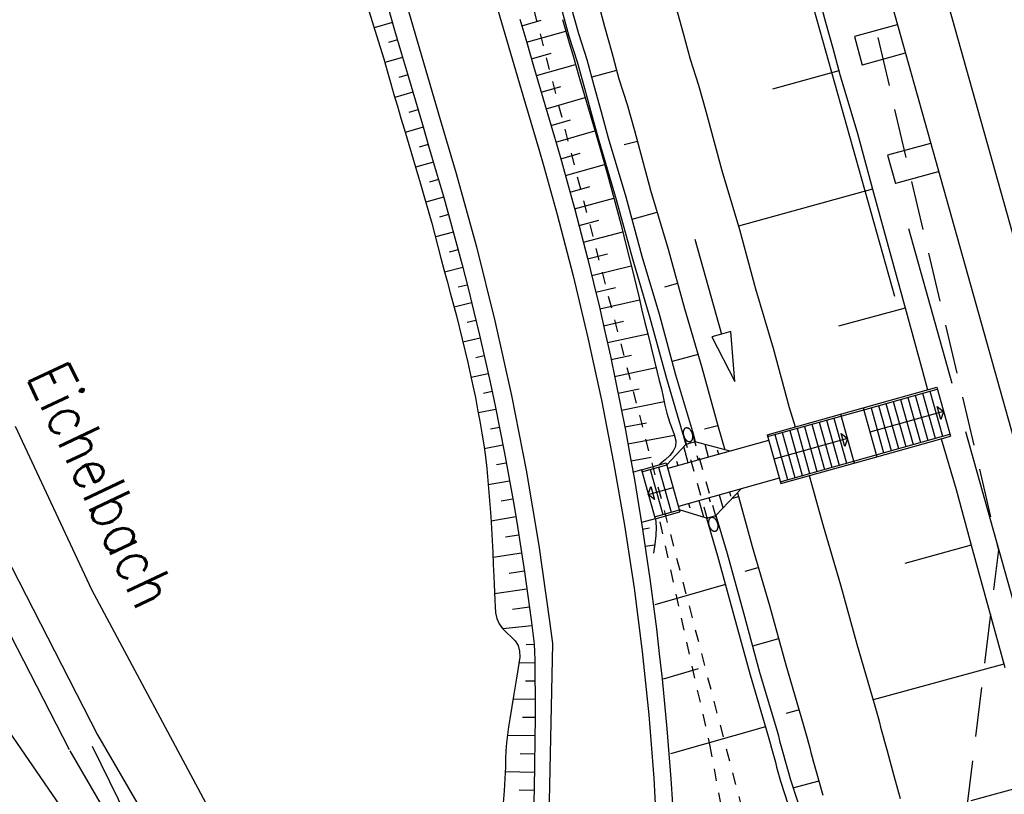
# Model space of a CAD drawing. Extents: x 447258 to 447844, y 441190 to 442763.
# Tile 25 of 123: x 447506 to 447546, y 441477 to 441509. Entities that reach past the tile are written whole.
import ezdxf

# ---------------------------------------------------------------- set-up
doc = ezdxf.new("R2010")
doc.units = 0
doc.header["$LTSCALE"] = 2
doc.header["$MEASUREMENT"] = 0
for name, pattern in [('ACAD_ISO03W100', [0.5, 0.25, -0.25]), ('ACAD_ISO10W100W', [0.5, 0.25, -0.25]), ('AUSGEZOGEN', [0]), ('GESTRICH-X2', [1.5, 1, -0.5]), ('PUNKTX2', [0.5, 0.25, -0.25])]:
    doc.linetypes.add(name, pattern=pattern)
for name, color, linetype in [('DB-Bestand', 8, 'CONTINUOUS'), ('DB-Boeschungen', 15, 'CONTINUOUS'), ('DB-Gleisachsen', 7, 'CONTINUOUS'), ('DB-GRABEN', 15, 'AUSGEZOGEN'), ('DB-Ingenieurbauwerke', 15, 'CONTINUOUS'), ('DB-LS-Wände', 15, 'CONTINUOUS'), ('DB-Planung_SSF_Zugänglichkeit', 15, 'CONTINUOUS'), ('DB-Wegboeschungen', 15, 'CONTINUOUS'), ('DB-Wege', 15, 'CONTINUOUS'), ('FBRTOP', 250, 'AUSGEZOGEN'), ('STROMLTG', 4, 'AUSGEZOGEN')]:
    doc.layers.add(name, color=color, linetype=linetype)
doc.styles.add('ROMANS', font='romans.shx', dxfattribs={"width": 0.8})

msp = doc.modelspace()

# ---------------------------------------------------------------- linework, layer by layer
at = {"layer": 'DB-Bestand', "linetype": 'Continuous'}
for p, q in [((447505.718, 441492.371), (447508.82, 441485.739)), ((447504.949, 441487.848), (447509.063, 441479.83)), ((447503.792, 441487.255), (447507.906, 441479.237)), ((447508.82, 441485.739), (447517.017, 441470.398)), ((447502.01, 441484.978), (447508.14, 441476.077)), ((447509.063, 441479.83), (447512.446, 441474)), ((447507.939, 441479.178), (447514.349, 441468.131)), ((447508.84, 441479.369), (447510.613, 441475.783))]:
    msp.add_line(p, q, dxfattribs=at)
at = {"layer": 'DB-Boeschungen', "linetype": 'Continuous'}
for p, q in [((447538.33, 441509.83), (447538.621, 441508.769)), ((447532.542, 441509.387), (447532.833, 441508.326)), ((447538.621, 441508.769), (447538.911, 441507.708)), ((447532.833, 441508.326), (447533.123, 441507.265)), ((447538.911, 441507.708), (447539.201, 441506.647)), ((447533.123, 441507.265), (447533.461, 441506.217)), ((447539.162, 441506.792), (447536.461, 441506.053)), ((447539.201, 441506.647), (447539.909, 441504.249)), ((447533.461, 441506.217), (447533.752, 441505.156)), ((447533.752, 441505.156), (447534.411, 441502.745)), ((447539.909, 441504.249), (447540.569, 441501.838)), ((447534.411, 441502.745), (447535.119, 441500.347)), ((447540.53, 441501.982), (447535.08, 441500.491)), ((447540.569, 441501.838), (447541.229, 441499.426)), ((447535.119, 441500.347), (447535.779, 441497.935)), ((447541.229, 441499.426), (447541.889, 441497.015)), ((447535.779, 441497.935), (447536.487, 441495.537)), ((447541.849, 441497.16), (447539.148, 441496.421)), ((447541.889, 441497.015), (447542.548, 441494.604)), ((447536.487, 441495.537), (447537.147, 441493.126)), ((447542.548, 441494.604), (447542.757, 441493.841)), ((447537.147, 441493.126), (447537.38, 441492.335)), ((447543.307, 441491.856), (447543.916, 441489.794)), ((447537.956, 441490.357), (447538.515, 441488.316)), ((447543.916, 441489.794), (447544.576, 441487.383)), ((447538.515, 441488.316), (447539.223, 441485.918)), ((447544.536, 441487.527), (447541.836, 441486.788)), ((447544.576, 441487.383), (447545.236, 441484.971)), ((447539.223, 441485.918), (447539.882, 441483.507)), ((447545.236, 441484.971), (447545.895, 441482.56)), ((447539.882, 441483.507), (447540.59, 441481.109)), ((447545.856, 441482.705), (447540.551, 441481.253)), ((447540.59, 441481.109), (447540.643, 441480.916)), ((447540.643, 441480.916), (447540.696, 441480.723)), ((447540.696, 441480.723), (447540.749, 441480.53)), ((447540.749, 441480.53), (447540.802, 441480.337)), ((447540.802, 441480.337), (447540.854, 441480.144)), ((447540.854, 441480.144), (447540.907, 441479.951)), ((447540.907, 441479.951), (447540.96, 441479.758)), ((447540.96, 441479.758), (447541.013, 441479.565)), ((447541.013, 441479.565), (447541.066, 441479.372)), ((447541.066, 441479.372), (447541.118, 441479.179)), ((447541.118, 441479.179), (447541.382, 441478.215)), ((447541.382, 441478.215), (447541.646, 441477.25)), ((447547.175, 441477.882), (447544.523, 441477.156))]:
    msp.add_line(p, q, dxfattribs=at)
at = {"layer": 'DB-Gleisachsen', "linetype": 'Continuous'}
msp.add_line((447543.134, 441511.14), (447558.824, 441455.137), dxfattribs=at)
at = {"layer": 'DB-GRABEN', "linetype": 'PUNKTX2'}
msp.add_line((447524.757, 441517.002), (447541.231, 441453.758), dxfattribs=at)
at = {"layer": 'DB-GRABEN', "linetype": 'Continuous'}
for p, q in [((447529.358, 441509.656), (447529.649, 441508.595)), ((447527.911, 441509.26), (447528.202, 441508.199)), ((447528.297, 441509.366), (447528.588, 441508.305)), ((447529.649, 441508.595), (447529.939, 441507.534)), ((447528.202, 441508.199), (447528.54, 441507.152)), ((447528.588, 441508.305), (447528.926, 441507.257)), ((447528.54, 441507.152), (447528.831, 441506.091)), ((447528.926, 441507.257), (447529.216, 441506.196)), ((447529.939, 441507.534), (447530.229, 441506.473)), ((447530.137, 441506.811), (447529.124, 441506.534)), ((447530.229, 441506.473), (447530.568, 441505.426)), ((447528.831, 441506.091), (447529.121, 441505.03)), ((447529.216, 441506.196), (447529.507, 441505.135)), ((447530.568, 441505.426), (447530.858, 441504.365)), ((447529.121, 441505.03), (447529.411, 441503.969)), ((447529.507, 441505.135), (447529.797, 441504.074)), ((447530.858, 441504.365), (447531.518, 441501.953)), ((447529.411, 441503.969), (447530.119, 441501.57)), ((447529.797, 441504.074), (447530.505, 441501.676)), ((447530.977, 441503.93), (447530.446, 441503.785)), ((447530.119, 441501.57), (447530.779, 441499.159)), ((447530.505, 441501.676), (447531.165, 441499.265)), ((447531.518, 441501.953), (447532.226, 441499.555)), ((447531.768, 441501.037), (447530.756, 441500.76)), ((447533.314, 441499.957), (447534.391, 441496.105)), ((447530.779, 441499.159), (447531.487, 441496.761)), ((447531.165, 441499.265), (447531.873, 441496.866)), ((447532.226, 441499.555), (447532.886, 441497.144)), ((447532.608, 441498.156), (447532.078, 441498.011)), ((447531.487, 441496.761), (447532.16, 441494.301)), ((447531.873, 441496.866), (447532.533, 441494.455)), ((447532.886, 441497.144), (447533.594, 441494.745)), ((447534.391, 441496.105), (447534.005, 441495.997)), ((447534.005, 441495.997), (447534.929, 441494.179)), ((447534.776, 441496.213), (447534.391, 441496.105)), ((447534.929, 441494.179), (447534.776, 441496.213)), ((447533.448, 441495.276), (447532.387, 441494.986)), ((447532.533, 441494.455), (447533.254, 441492.009)), ((447533.594, 441494.745), (447534.253, 441492.334)), ((447532.16, 441494.301), (447532.868, 441491.903)), ((447534.24, 441492.382), (447533.71, 441492.237)), ((447533.254, 441492.009), (447533.329, 441491.732)), ((447534.253, 441492.334), (447534.526, 441491.409)), ((447532.868, 441491.903), (447532.944, 441491.625)), ((447535.039, 441489.653), (447535.634, 441487.476)), ((447535.08, 441489.502), (447534.83, 441489.433)), ((447533.781, 441488.632), (447534.236, 441487.094)), ((447534.167, 441488.738), (447534.621, 441487.199)), ((447534.621, 441487.199), (447535.281, 441484.788)), ((447535.634, 441487.476), (447536.342, 441485.078)), ((447534.236, 441487.094), (447534.895, 441484.682)), ((447535.872, 441486.608), (447535.341, 441486.463)), ((447534.552, 441485.936), (447531.688, 441485.11)), ((447535.281, 441484.788), (447535.941, 441482.376)), ((447536.342, 441485.078), (447537.002, 441482.667)), ((447534.895, 441484.682), (447535.555, 441482.271)), ((447536.712, 441483.728), (447535.651, 441483.437)), ((447532.043, 441482.101), (447533.463, 441482.528)), ((447535.941, 441482.376), (447536.649, 441479.978)), ((447537.002, 441482.667), (447537.71, 441480.269)), ((447535.555, 441482.271), (447536.263, 441479.873)), ((447537.503, 441480.834), (447537.021, 441480.702)), ((447536.184, 441480.162), (447532.318, 441479.056)), ((447536.649, 441479.978), (447536.702, 441479.785)), ((447537.71, 441480.269), (447537.763, 441480.076)), ((447537.763, 441480.076), (447537.816, 441479.883)), ((447536.263, 441479.873), (447536.316, 441479.68)), ((447536.316, 441479.68), (447536.369, 441479.487)), ((447536.702, 441479.785), (447536.755, 441479.592)), ((447536.755, 441479.592), (447536.807, 441479.4)), ((447537.816, 441479.883), (447537.868, 441479.69)), ((447537.868, 441479.69), (447537.921, 441479.497)), ((447536.369, 441479.487), (447536.422, 441479.294)), ((447536.422, 441479.294), (447536.474, 441479.101)), ((447536.807, 441479.4), (447536.86, 441479.207)), ((447536.86, 441479.207), (447536.913, 441479.014)), ((447537.921, 441479.497), (447537.974, 441479.304)), ((447537.974, 441479.304), (447538.027, 441479.111)), ((447536.474, 441479.101), (447536.527, 441478.908)), ((447536.527, 441478.908), (447536.58, 441478.715)), ((447536.913, 441479.014), (447536.966, 441478.821)), ((447536.966, 441478.821), (447537.018, 441478.628)), ((447538.027, 441479.111), (447538.079, 441478.918)), ((447538.079, 441478.918), (447538.132, 441478.725)), ((447536.58, 441478.715), (447536.633, 441478.522)), ((447536.633, 441478.522), (447536.685, 441478.329)), ((447537.018, 441478.628), (447537.071, 441478.435)), ((447537.071, 441478.435), (447537.124, 441478.242)), ((447538.132, 441478.725), (447538.185, 441478.532)), ((447538.185, 441478.532), (447538.238, 441478.339)), ((447536.685, 441478.329), (447536.738, 441478.137)), ((447536.738, 441478.137), (447536.791, 441477.944)), ((447537.124, 441478.242), (447537.177, 441478.049)), ((447537.177, 441478.049), (447537.489, 441477.098)), ((447538.238, 441478.339), (447538.502, 441477.375)), ((447536.791, 441477.944), (447537.103, 441476.992)), ((447538.343, 441477.954), (447537.282, 441477.663))]:
    msp.add_line(p, q, dxfattribs=at)
at = {"layer": 'DB-Ingenieurbauwerke', "linetype": 'Continuous'}
for p, q in [((447541.016, 441510.547), (447561.592, 441437.101)), ((447541.527, 441508.662), (447539.791, 441508.187)), ((447539.791, 441508.187), (447540.108, 441507.029)), ((447541.844, 441507.504), (447540.108, 441507.029)), ((447542.876, 441503.847), (447541.14, 441503.372)), ((447541.14, 441503.372), (447541.457, 441502.214)), ((447543.193, 441502.69), (447541.457, 441502.214))]:
    msp.add_line(p, q, dxfattribs=at)
at = {"layer": 'DB-LS-Wände', "linetype": 'Continuous'}
for p, q in [((447537.366, 441512.085), (447541.412, 441497.64)), ((447541.992, 441500.391), (447543.751, 441494.112)), ((447544.302, 441492.143), (447554.942, 441454.163))]:
    msp.add_line(p, q, dxfattribs=at)
at = {"layer": 'DB-Planung_SSF_Zugänglichkeit', "linetype": 'Continuous'}
for p, q in [((447540.145, 441493.109), (447543.13, 441493.945)), ((447540.166, 441493.032), (447543.151, 441493.868)), ((447542.256, 441493.617), (447542.768, 441491.788)), ((447542.554, 441493.701), (447543.067, 441491.872)), ((447542.853, 441493.785), (447543.365, 441491.955)), ((447543.13, 441493.945), (447543.685, 441491.962)), ((447540.763, 441493.199), (447541.276, 441491.37)), ((447541.062, 441493.283), (447541.574, 441491.453)), ((447541.36, 441493.367), (447541.873, 441491.537)), ((447541.659, 441493.45), (447542.171, 441491.621)), ((447541.957, 441493.534), (447542.47, 441491.704)), ((447543.298, 441492.629), (447543.148, 441493.165)), ((447543.148, 441493.165), (447543.407, 441492.954)), ((447536.245, 441492.017), (447540.145, 441493.109)), ((447536.266, 441491.94), (447540.166, 441493.032)), ((447539.23, 441492.853), (447539.785, 441490.869)), ((447540.145, 441493.109), (447540.7, 441491.126)), ((447543.407, 441492.954), (447540.422, 441492.117)), ((447540.465, 441493.116), (447540.977, 441491.286)), ((447543.407, 441492.954), (447543.298, 441492.629)), ((447538.057, 441492.441), (447538.57, 441490.612)), ((447538.356, 441492.525), (447538.868, 441490.695)), ((447538.654, 441492.609), (447539.167, 441490.779)), ((447538.953, 441492.692), (447539.465, 441490.863)), ((447532.841, 441492.104), (447532.84, 441492.094)), ((447532.84, 441492.094), (447532.84, 441492.083)), ((447532.84, 441492.083), (447532.842, 441492.063)), ((447532.843, 441492.146), (447532.841, 441492.135)), ((447532.841, 441492.135), (447532.842, 441492.115)), ((447532.842, 441492.115), (447532.841, 441492.104)), ((447532.842, 441492.063), (447532.843, 441492.053)), ((447532.845, 441492.157), (447532.843, 441492.146)), ((447532.843, 441492.053), (447532.844, 441492.043)), ((447532.844, 441492.043), (447532.847, 441492.023)), ((447532.848, 441492.168), (447532.845, 441492.157)), ((447532.847, 441492.023), (447532.849, 441492.013)), ((447532.852, 441492.18), (447532.848, 441492.168)), ((447532.849, 441492.013), (447532.854, 441491.994)), ((447532.855, 441492.191), (447532.852, 441492.18)), ((447532.854, 441491.994), (447532.856, 441491.984)), ((447532.858, 441492.202), (447532.855, 441492.191)), ((447532.856, 441491.984), (447532.859, 441491.974)), ((447532.862, 441492.214), (447532.858, 441492.202)), ((447532.859, 441491.974), (447532.864, 441491.955)), ((447532.869, 441492.216), (447532.862, 441492.214)), ((447532.873, 441492.227), (447532.869, 441492.216)), ((447532.878, 441492.239), (447532.873, 441492.227)), ((447532.883, 441492.251), (447532.878, 441492.239)), ((447532.891, 441492.253), (447532.883, 441492.251)), ((447532.896, 441492.264), (447532.891, 441492.253)), ((447532.904, 441492.267), (447532.896, 441492.264)), ((447532.912, 441492.269), (447532.904, 441492.267)), ((447532.917, 441492.281), (447532.912, 441492.269)), ((447532.926, 441492.283), (447532.917, 441492.281)), ((447532.935, 441492.285), (447532.926, 441492.283)), ((447532.943, 441492.288), (447532.935, 441492.285)), ((447532.952, 441492.29), (447532.943, 441492.288)), ((447532.961, 441492.293), (447532.952, 441492.29)), ((447532.968, 441492.295), (447532.961, 441492.293)), ((447532.977, 441492.297), (447532.968, 441492.295)), ((447532.986, 441492.299), (447532.977, 441492.297)), ((447532.997, 441492.292), (447532.986, 441492.299)), ((447533.006, 441492.294), (447532.997, 441492.292)), ((447533.016, 441492.287), (447533.006, 441492.294)), ((447533.025, 441492.289), (447533.016, 441492.287)), ((447533.035, 441492.282), (447533.025, 441492.289)), ((447533.044, 441492.284), (447533.035, 441492.282)), ((447533.054, 441492.277), (447533.044, 441492.284)), ((447533.064, 441492.269), (447533.054, 441492.277)), ((447533.074, 441492.261), (447533.064, 441492.269)), ((447533.083, 441492.254), (447533.074, 441492.261)), ((447533.09, 441492.255), (447533.083, 441492.254)), ((447533.1, 441492.248), (447533.09, 441492.255)), ((447533.109, 441492.24), (447533.1, 441492.248)), ((447533.12, 441492.222), (447533.109, 441492.24)), ((447533.128, 441492.214), (447533.12, 441492.222)), ((447533.136, 441492.206), (447533.128, 441492.214)), ((447533.143, 441492.197), (447533.136, 441492.206)), ((447533.151, 441492.189), (447533.143, 441492.197)), ((447533.161, 441492.171), (447533.151, 441492.189)), ((447533.167, 441492.162), (447533.161, 441492.171)), ((447533.173, 441492.154), (447533.167, 441492.162)), ((447533.182, 441492.135), (447533.173, 441492.154)), ((447533.187, 441492.126), (447533.182, 441492.135)), ((447533.192, 441492.117), (447533.187, 441492.126)), ((447533.199, 441492.099), (447533.192, 441492.117)), ((447533.203, 441492.089), (447533.199, 441492.099)), ((447533.209, 441492.07), (447533.203, 441492.089)), ((447533.213, 441492.061), (447533.209, 441492.07)), ((447533.215, 441492.051), (447533.213, 441492.061)), ((447533.221, 441492.032), (447533.215, 441492.051)), ((447533.222, 441492.022), (447533.221, 441492.032)), ((447533.227, 441492.002), (447533.222, 441492.022)), ((447533.228, 441491.993), (447533.227, 441492.002)), ((447533.229, 441491.982), (447533.228, 441491.993)), ((447533.232, 441491.963), (447533.229, 441491.982)), ((447533.232, 441491.952), (447533.232, 441491.963)), ((447536.245, 441492.017), (447536.8, 441490.033)), ((447536.565, 441492.023), (447537.077, 441490.194)), ((447536.863, 441492.107), (447537.376, 441490.277)), ((447537.162, 441492.19), (447537.674, 441490.361)), ((447537.46, 441492.274), (447537.973, 441490.444)), ((447537.759, 441492.358), (447538.271, 441490.528)), ((447539.398, 441491.537), (447539.248, 441492.072)), ((447539.248, 441492.072), (447539.508, 441491.861)), ((447540.679, 441491.203), (447543.664, 441492.039)), ((447540.7, 441491.126), (447543.685, 441491.962)), ((447532.944, 441491.625), (447532.174, 441490.793)), ((447536.308, 441491.789), (447532.216, 441490.642)), ((447532.864, 441491.955), (447532.869, 441491.946)), ((447532.869, 441491.946), (447532.875, 441491.927)), ((447532.875, 441491.927), (447532.88, 441491.918)), ((447532.88, 441491.918), (447532.884, 441491.909)), ((447532.884, 441491.909), (447532.893, 441491.89)), ((447532.893, 441491.89), (447532.899, 441491.882)), ((447532.899, 441491.882), (447532.905, 441491.873)), ((447532.905, 441491.873), (447532.914, 441491.855)), ((447532.914, 441491.855), (447532.921, 441491.846)), ((447532.921, 441491.846), (447532.928, 441491.838)), ((447532.928, 441491.838), (447532.936, 441491.83)), ((447532.936, 441491.83), (447532.946, 441491.812)), ((447533.329, 441491.733), (447532.944, 441491.625)), ((447532.946, 441491.812), (447532.955, 441491.804)), ((447532.955, 441491.804), (447532.963, 441491.795)), ((447532.963, 441491.795), (447532.972, 441491.788)), ((447532.972, 441491.788), (447532.981, 441491.78)), ((447532.981, 441491.78), (447532.991, 441491.772)), ((447532.991, 441491.772), (447533.001, 441491.764)), ((447533.001, 441491.764), (447533.01, 441491.757)), ((447533.01, 441491.757), (447533.018, 441491.759)), ((447533.018, 441491.759), (447533.028, 441491.751)), ((447533.028, 441491.751), (447533.038, 441491.744)), ((447533.038, 441491.744), (447533.047, 441491.746)), ((447533.047, 441491.746), (447533.057, 441491.738)), ((447533.057, 441491.738), (447533.066, 441491.741)), ((447533.066, 441491.741), (447533.077, 441491.733)), ((447533.077, 441491.733), (447533.086, 441491.736)), ((447533.086, 441491.736), (447533.094, 441491.738)), ((447533.094, 441491.738), (447533.103, 441491.74)), ((447533.103, 441491.74), (447533.114, 441491.733)), ((447533.114, 441491.733), (447533.123, 441491.735)), ((447533.123, 441491.735), (447533.131, 441491.738)), ((447533.131, 441491.738), (447533.137, 441491.75)), ((447533.137, 441491.75), (447533.146, 441491.752)), ((447533.146, 441491.752), (447533.155, 441491.755)), ((447533.155, 441491.755), (447533.162, 441491.757)), ((447533.162, 441491.757), (447533.168, 441491.769)), ((447533.168, 441491.769), (447533.176, 441491.771)), ((447533.176, 441491.771), (447533.181, 441491.783)), ((447533.181, 441491.783), (447533.189, 441491.785)), ((447533.189, 441491.785), (447533.194, 441491.796)), ((447533.194, 441491.796), (447533.202, 441491.799)), ((447533.202, 441491.799), (447533.206, 441491.81)), ((447533.206, 441491.81), (447533.21, 441491.822)), ((447533.21, 441491.822), (447533.214, 441491.833)), ((447533.214, 441491.833), (447533.217, 441491.844)), ((447533.217, 441491.844), (447533.22, 441491.856)), ((447533.22, 441491.856), (447533.223, 441491.867)), ((447533.223, 441491.867), (447533.227, 441491.878)), ((447533.227, 441491.878), (447533.229, 441491.889)), ((447533.229, 441491.889), (447533.231, 441491.9)), ((447533.231, 441491.9), (447533.232, 441491.911)), ((447533.232, 441491.942), (447533.232, 441491.952)), ((447533.233, 441491.921), (447533.232, 441491.942)), ((447533.232, 441491.911), (447533.233, 441491.921)), ((447534.744, 441491.35), (447533.327, 441491.733)), ((447533.871, 441491.106), (447533.729, 441491.624)), ((447539.508, 441491.861), (447536.523, 441491.025)), ((447539.508, 441491.861), (447539.398, 441491.537)), ((447533.043, 441490.874), (447532.862, 441491.537)), ((447533.457, 441490.99), (447533.409, 441491.165)), ((447534.284, 441491.222), (447534.236, 441491.397)), ((447536.779, 441490.11), (447540.679, 441491.203)), ((447531.141, 441490.587), (447532.152, 441490.87)), ((447531.163, 441490.51), (447532.174, 441490.793)), ((447532.152, 441490.87), (447532.708, 441488.886)), ((447532.63, 441490.758), (447532.582, 441490.933)), ((447536.8, 441490.033), (447540.7, 441491.126)), ((447531.141, 441490.587), (447530.782, 441490.486)), ((447531.141, 441490.587), (447531.697, 441488.603)), ((447531.5, 441490.604), (447532.012, 441488.775)), ((447531.837, 441490.699), (447532.349, 441488.869)), ((447536.74, 441490.248), (447532.648, 441489.102)), ((447531.419, 441489.595), (447531.528, 441489.919)), ((447531.419, 441489.595), (447532.43, 441489.878)), ((447531.679, 441489.384), (447531.419, 441489.595)), ((447531.528, 441489.919), (447531.679, 441489.384)), ((447535.193, 441489.815), (447534.167, 441488.738)), ((447534.299, 441489.578), (447534.447, 441489.061)), ((447534.712, 441489.694), (447534.763, 441489.519)), ((447533.058, 441489.23), (447533.108, 441489.055)), ((447533.471, 441489.346), (447533.661, 441488.686)), ((447533.885, 441489.462), (447533.935, 441489.287)), ((447531.675, 441488.68), (447532.686, 441488.963)), ((447531.697, 441488.603), (447532.708, 441488.886)), ((447533.782, 441488.63), (447532.686, 441488.963)), ((447531.697, 441488.603), (447531.145, 441488.449)), ((447533.781, 441488.632), (447534.168, 441488.735)), ((447533.866, 441488.466), (447533.865, 441488.455)), ((447533.865, 441488.455), (447533.865, 441488.445)), ((447533.865, 441488.445), (447533.867, 441488.425)), ((447533.868, 441488.508), (447533.866, 441488.497)), ((447533.866, 441488.497), (447533.867, 441488.476)), ((447533.867, 441488.476), (447533.866, 441488.466)), ((447533.867, 441488.425), (447533.868, 441488.414)), ((447533.87, 441488.519), (447533.868, 441488.508)), ((447533.868, 441488.414), (447533.868, 441488.404)), ((447533.868, 441488.404), (447533.872, 441488.384)), ((447533.872, 441488.53), (447533.87, 441488.519)), ((447533.876, 441488.541), (447533.872, 441488.53)), ((447533.872, 441488.384), (447533.873, 441488.374)), ((447533.873, 441488.374), (447533.878, 441488.355)), ((447533.879, 441488.552), (447533.876, 441488.541)), ((447533.883, 441488.564), (447533.879, 441488.552)), ((447533.887, 441488.575), (447533.883, 441488.564)), ((447533.891, 441488.587), (447533.887, 441488.575)), ((447533.898, 441488.588), (447533.891, 441488.587)), ((447533.903, 441488.6), (447533.898, 441488.588)), ((447533.907, 441488.612), (447533.903, 441488.6)), ((447533.915, 441488.614), (447533.907, 441488.612)), ((447533.92, 441488.626), (447533.915, 441488.614)), ((447533.928, 441488.628), (447533.92, 441488.626)), ((447533.936, 441488.63), (447533.928, 441488.628)), ((447533.942, 441488.642), (447533.936, 441488.63)), ((447533.951, 441488.644), (447533.942, 441488.642)), ((447533.96, 441488.647), (447533.951, 441488.644)), ((447533.967, 441488.649), (447533.96, 441488.647)), ((447533.976, 441488.651), (447533.967, 441488.649)), ((447533.985, 441488.654), (447533.976, 441488.651)), ((447533.993, 441488.656), (447533.985, 441488.654)), ((447534.002, 441488.658), (447533.993, 441488.656)), ((447534.011, 441488.661), (447534.002, 441488.658)), ((447534.022, 441488.654), (447534.011, 441488.661)), ((447534.031, 441488.656), (447534.022, 441488.654)), ((447534.041, 441488.648), (447534.031, 441488.656)), ((447534.05, 441488.651), (447534.041, 441488.648)), ((447534.06, 441488.643), (447534.05, 441488.651)), ((447534.068, 441488.645), (447534.06, 441488.643)), ((447534.078, 441488.638), (447534.068, 441488.645)), ((447534.088, 441488.63), (447534.078, 441488.638)), ((447534.099, 441488.623), (447534.088, 441488.63)), ((447534.106, 441488.625), (447534.099, 441488.623)), ((447534.115, 441488.617), (447534.106, 441488.625)), ((447534.124, 441488.609), (447534.115, 441488.617)), ((447534.133, 441488.601), (447534.124, 441488.609)), ((447534.145, 441488.584), (447534.133, 441488.601)), ((447534.152, 441488.575), (447534.145, 441488.584)), ((447534.161, 441488.567), (447534.152, 441488.575)), ((447534.168, 441488.559), (447534.161, 441488.567)), ((447534.176, 441488.55), (447534.168, 441488.559)), ((447534.185, 441488.532), (447534.176, 441488.55)), ((447534.191, 441488.524), (447534.185, 441488.532)), ((447534.198, 441488.515), (447534.191, 441488.524)), ((447534.206, 441488.497), (447534.198, 441488.515)), ((447534.211, 441488.488), (447534.206, 441488.497)), ((447534.217, 441488.479), (447534.211, 441488.488)), ((447534.223, 441488.46), (447534.217, 441488.479)), ((447534.228, 441488.451), (447534.223, 441488.46)), ((447534.231, 441488.441), (447534.228, 441488.451)), ((447534.238, 441488.422), (447534.231, 441488.441)), ((447534.24, 441488.413), (447534.238, 441488.422)), ((447534.246, 441488.393), (447534.24, 441488.413)), ((447534.247, 441488.383), (447534.246, 441488.393)), ((447534.252, 441488.364), (447534.247, 441488.383)), ((447534.253, 441488.354), (447534.252, 441488.364)), ((447533.878, 441488.355), (447533.88, 441488.345)), ((447533.88, 441488.345), (447533.883, 441488.336)), ((447533.883, 441488.336), (447533.889, 441488.317)), ((447533.889, 441488.317), (447533.893, 441488.307)), ((447533.893, 441488.307), (447533.9, 441488.288)), ((447533.9, 441488.288), (447533.905, 441488.279)), ((447533.905, 441488.279), (447533.909, 441488.27)), ((447533.909, 441488.27), (447533.917, 441488.252)), ((447533.917, 441488.252), (447533.923, 441488.243)), ((447533.923, 441488.243), (447533.929, 441488.234)), ((447533.929, 441488.234), (447533.939, 441488.216)), ((447533.939, 441488.216), (447533.945, 441488.207)), ((447533.945, 441488.207), (447533.952, 441488.199)), ((447533.952, 441488.199), (447533.96, 441488.191)), ((447533.96, 441488.191), (447533.971, 441488.173)), ((447533.971, 441488.173), (447533.979, 441488.165)), ((447533.979, 441488.165), (447533.988, 441488.157)), ((447533.988, 441488.157), (447533.996, 441488.149)), ((447533.996, 441488.149), (447534.006, 441488.141)), ((447534.006, 441488.141), (447534.015, 441488.133)), ((447534.015, 441488.133), (447534.025, 441488.126)), ((447534.025, 441488.126), (447534.032, 441488.128)), ((447534.032, 441488.128), (447534.043, 441488.12)), ((447534.043, 441488.12), (447534.053, 441488.113)), ((447534.053, 441488.113), (447534.063, 441488.105)), ((447534.063, 441488.105), (447534.072, 441488.107)), ((447534.072, 441488.107), (447534.082, 441488.1)), ((447534.082, 441488.1), (447534.091, 441488.102)), ((447534.091, 441488.102), (447534.101, 441488.095)), ((447534.101, 441488.095), (447534.11, 441488.097)), ((447534.11, 441488.097), (447534.119, 441488.099)), ((447534.119, 441488.099), (447534.127, 441488.102)), ((447534.127, 441488.102), (447534.136, 441488.104)), ((447534.136, 441488.104), (447534.147, 441488.097)), ((447534.147, 441488.097), (447534.153, 441488.109)), ((447534.153, 441488.109), (447534.162, 441488.111)), ((447534.162, 441488.111), (447534.171, 441488.114)), ((447534.171, 441488.114), (447534.178, 441488.116)), ((447534.178, 441488.116), (447534.187, 441488.118)), ((447534.187, 441488.118), (447534.192, 441488.13)), ((447534.192, 441488.13), (447534.201, 441488.132)), ((447534.201, 441488.132), (447534.206, 441488.144)), ((447534.206, 441488.144), (447534.214, 441488.146)), ((447534.214, 441488.146), (447534.219, 441488.158)), ((447534.219, 441488.158), (447534.226, 441488.16)), ((447534.226, 441488.16), (447534.231, 441488.172)), ((447534.231, 441488.172), (447534.235, 441488.183)), ((447534.235, 441488.183), (447534.238, 441488.194)), ((447534.238, 441488.194), (447534.242, 441488.206)), ((447534.242, 441488.206), (447534.245, 441488.217)), ((447534.245, 441488.217), (447534.248, 441488.228)), ((447534.248, 441488.228), (447534.25, 441488.239)), ((447534.25, 441488.239), (447534.254, 441488.25)), ((447534.254, 441488.344), (447534.253, 441488.354)), ((447534.256, 441488.324), (447534.254, 441488.344)), ((447534.254, 441488.25), (447534.255, 441488.261)), ((447534.255, 441488.261), (447534.257, 441488.272)), ((447534.257, 441488.314), (447534.256, 441488.324)), ((447534.256, 441488.303), (447534.257, 441488.314)), ((447534.256, 441488.292), (447534.256, 441488.303)), ((447534.257, 441488.272), (447534.256, 441488.292))]:
    msp.add_line(p, q, dxfattribs=at)
at = {"layer": 'DB-Planung_SSF_Zugänglichkeit', "linetype": 'ACAD_ISO03W100'}
for p, q in [((447532.859, 441491.975), (447533.884, 441488.327)), ((447533.222, 441492.046), (447534.233, 441488.437))]:
    msp.add_line(p, q, dxfattribs=at)
at = {"layer": 'DB-Wegboeschungen', "linetype": 'Continuous'}
for p, q in [((447520.095, 441509.19), (447520.391, 441508.234)), ((447520.841, 441509.408), (447521.123, 441508.449)), ((447521.033, 441508.756), (447520.297, 441508.54)), ((447526.202, 441508.897), (447526.484, 441507.938)), ((447526.281, 441508.627), (447527.077, 441508.856)), ((447527.932, 441508.884), (447528.071, 441508.403)), ((447521.123, 441508.449), (447521.404, 441507.489)), ((447526.48, 441507.951), (447528.069, 441508.409)), ((447528.071, 441508.403), (447528.211, 441507.924)), ((447520.391, 441508.234), (447520.538, 441507.756)), ((447521.241, 441508.047), (447520.877, 441507.941)), ((447520.538, 441507.756), (447520.68, 441507.277)), ((447526.484, 441507.938), (447526.765, 441506.978)), ((447528.211, 441507.924), (447528.352, 441507.444)), ((447520.68, 441507.277), (447520.815, 441506.795)), ((447521.448, 441507.339), (447520.723, 441507.126)), ((447521.404, 441507.489), (447521.686, 441506.53)), ((447526.678, 441507.274), (447527.473, 441507.504)), ((447528.352, 441507.444), (447528.634, 441506.484)), ((447520.815, 441506.795), (447520.95, 441506.314)), ((447526.765, 441506.978), (447527.047, 441506.019)), ((447526.877, 441506.598), (447528.466, 441507.057)), ((447521.656, 441506.631), (447521.289, 441506.523)), ((447521.686, 441506.53), (447521.967, 441505.57)), ((447528.634, 441506.484), (447528.915, 441505.525)), ((447520.95, 441506.314), (447521.091, 441505.834)), ((447527.047, 441506.019), (447527.328, 441505.059)), ((447527.075, 441505.922), (447527.869, 441506.152)), ((447521.091, 441505.834), (447521.234, 441505.355)), ((447521.864, 441505.923), (447521.129, 441505.707)), ((447521.967, 441505.57), (447522.249, 441504.611)), ((447527.273, 441505.246), (447528.862, 441505.705)), ((447521.234, 441505.355), (447521.376, 441504.876)), ((447522.072, 441505.214), (447521.706, 441505.107)), ((447528.915, 441505.525), (447529.196, 441504.565)), ((447521.376, 441504.876), (447521.518, 441504.396)), ((447527.328, 441505.059), (447527.61, 441504.1)), ((447527.472, 441504.57), (447528.266, 441504.8)), ((447521.518, 441504.396), (447521.802, 441503.437)), ((447522.28, 441504.506), (447521.549, 441504.292)), ((447522.249, 441504.611), (447522.531, 441503.651)), ((447529.196, 441504.565), (447529.276, 441504.292)), ((447527.61, 441504.1), (447527.69, 441503.826)), ((447527.67, 441503.894), (447529.258, 441504.353)), ((447529.276, 441504.292), (447529.483, 441503.581)), ((447522.488, 441503.798), (447522.123, 441503.691)), ((447522.531, 441503.651), (447522.812, 441502.692)), ((447527.69, 441503.826), (447527.894, 441503.125)), ((447529.483, 441503.581), (447529.764, 441502.585)), ((447521.802, 441503.437), (447522.086, 441502.479)), ((447527.866, 441503.22), (447528.661, 441503.447)), ((447522.695, 441503.09), (447521.968, 441502.876)), ((447527.894, 441503.125), (447528.171, 441502.143)), ((447528.058, 441502.545), (447529.649, 441502.994)), ((447522.086, 441502.479), (447522.167, 441502.205)), ((447522.904, 441502.38), (447522.54, 441502.275)), ((447522.812, 441502.692), (447522.892, 441502.418)), ((447522.892, 441502.418), (447523.088, 441501.746)), ((447529.764, 441502.585), (447530.037, 441501.587)), ((447522.167, 441502.205), (447522.362, 441501.538)), ((447528.171, 441502.143), (447528.44, 441501.158)), ((447528.246, 441501.872), (447529.043, 441502.091)), ((447523.109, 441501.669), (447522.384, 441501.464)), ((447523.088, 441501.746), (447523.354, 441500.804)), ((447528.43, 441501.195), (447530.026, 441501.627)), ((447530.037, 441501.587), (447530.301, 441500.587)), ((447522.362, 441501.538), (447522.629, 441500.602)), ((447528.44, 441501.158), (447528.701, 441500.171)), ((447523.311, 441500.957), (447522.948, 441500.856)), ((447523.354, 441500.804), (447523.612, 441499.859)), ((447522.629, 441500.602), (447522.882, 441499.663)), ((447528.609, 441500.519), (447529.409, 441500.73)), ((447530.301, 441500.587), (447530.557, 441499.585)), ((447523.508, 441500.243), (447522.781, 441500.046)), ((447528.701, 441500.171), (447528.954, 441499.182)), ((447528.786, 441499.842), (447530.387, 441500.254)), ((447522.882, 441499.663), (447523.004, 441499.192)), ((447523.612, 441499.859), (447523.862, 441498.912)), ((447530.557, 441499.585), (447530.805, 441498.58)), ((447523.004, 441499.192), (447523.127, 441498.721)), ((447523.699, 441499.529), (447523.334, 441499.431)), ((447528.954, 441499.182), (447529.199, 441498.191)), ((447528.959, 441499.165), (447529.76, 441499.366)), ((447523.888, 441498.813), (447523.153, 441498.622)), ((447523.862, 441498.912), (447524.105, 441497.964)), ((447529.126, 441498.486), (447530.733, 441498.877)), ((447523.127, 441498.721), (447523.253, 441498.251)), ((447530.805, 441498.58), (447531.047, 441497.574)), ((447523.253, 441498.251), (447523.381, 441497.782)), ((447524.071, 441498.096), (447523.708, 441498.004)), ((447524.105, 441497.964), (447524.34, 441497.013)), ((447529.199, 441498.191), (447529.435, 441497.198)), ((447529.29, 441497.807), (447530.095, 441497.997)), ((447523.381, 441497.782), (447523.63, 441496.841)), ((447531.047, 441497.574), (447531.166, 441497.071)), ((447524.25, 441497.378), (447523.536, 441497.2)), ((447529.435, 441497.198), (447529.663, 441496.203)), ((447529.452, 441497.126), (447531.065, 441497.497)), ((447523.63, 441496.841), (447523.869, 441495.898)), ((447524.34, 441497.013), (447524.566, 441496.061)), ((447531.166, 441497.071), (447531.286, 441496.568)), ((447524.424, 441496.657), (447524.072, 441496.573)), ((447529.608, 441496.445), (447530.418, 441496.625)), ((447531.286, 441496.568), (447531.41, 441496.065)), ((447524.566, 441496.061), (447524.785, 441495.106)), ((447529.663, 441496.203), (447529.883, 441495.206)), ((447529.761, 441495.76), (447531.397, 441496.119)), ((447531.41, 441496.065), (447531.534, 441495.563)), ((447523.869, 441495.898), (447524.092, 441494.951)), ((447524.595, 441495.937), (447523.898, 441495.775)), ((447531.534, 441495.563), (447531.657, 441495.061)), ((447524.76, 441495.216), (447524.414, 441495.137)), ((447529.883, 441495.206), (447530.095, 441494.207)), ((447529.911, 441495.074), (447530.739, 441495.253)), ((447524.092, 441494.951), (447524.301, 441494)), ((447524.785, 441495.106), (447524.996, 441494.15)), ((447531.657, 441495.061), (447531.783, 441494.558)), ((447524.92, 441494.493), (447524.228, 441494.34)), ((447530.056, 441494.388), (447531.736, 441494.745)), ((447531.783, 441494.558), (447531.87, 441494.221)), ((447524.301, 441494), (447524.4, 441493.523)), ((447524.996, 441494.15), (447525.199, 441493.192)), ((447530.095, 441494.207), (447530.298, 441493.207)), ((447531.87, 441494.221), (447531.955, 441493.885)), ((447525.077, 441493.768), (447524.728, 441493.695)), ((447530.197, 441493.703), (447531.055, 441493.88)), ((447531.955, 441493.885), (447532.032, 441493.551)), ((447524.4, 441493.523), (447524.494, 441493.046)), ((447525.199, 441493.192), (447525.394, 441492.233)), ((447530.298, 441493.207), (447530.492, 441492.205)), ((447530.334, 441493.018), (447532.071, 441493.364)), ((447532.032, 441493.551), (447532.1, 441493.219)), ((447532.1, 441493.219), (447532.176, 441492.886)), ((447524.494, 441493.046), (447524.58, 441492.567)), ((447525.229, 441493.042), (447524.521, 441492.9)), ((447532.176, 441492.886), (447532.28, 441492.544)), ((447524.58, 441492.567), (447524.661, 441492.087)), ((447530.468, 441492.331), (447531.352, 441492.502)), ((447532.28, 441492.544), (447532.381, 441492.282)), ((447524.661, 441492.087), (447524.739, 441491.606)), ((447525.376, 441492.317), (447525.011, 441492.246)), ((447525.394, 441492.233), (447525.58, 441491.271)), ((447530.492, 441492.205), (447530.679, 441491.201)), ((447530.597, 441491.644), (447532.485, 441491.997)), ((447532.381, 441492.282), (447532.478, 441492.021)), ((447532.478, 441492.021), (447532.537, 441491.77)), ((447524.739, 441491.606), (447524.808, 441491.124)), ((447525.518, 441491.591), (447524.763, 441491.447)), ((447532.537, 441491.77), (447532.527, 441491.536)), ((447525.58, 441491.271), (447525.759, 441490.309)), ((447530.679, 441491.201), (447530.857, 441490.196)), ((447532.29, 441491.17), (447532.105, 441491.003)), ((447532.438, 441491.346), (447532.29, 441491.17)), ((447532.527, 441491.536), (447532.438, 441491.346)), ((447524.808, 441491.124), (447524.862, 441490.64)), ((447525.656, 441490.864), (447525.255, 441490.79)), ((447530.722, 441490.957), (447531.545, 441491.106)), ((447531.905, 441490.838), (447531.843, 441490.783)), ((447532.105, 441491.003), (447531.905, 441490.838)), ((447524.862, 441490.64), (447524.908, 441490.154)), ((447524.908, 441490.154), (447524.951, 441489.668)), ((447525.79, 441490.136), (447524.923, 441489.981)), ((447525.759, 441490.309), (447525.93, 441489.344)), ((447530.857, 441490.196), (447531.027, 441489.189)), ((447524.951, 441489.668), (447524.992, 441489.182)), ((447524.992, 441489.182), (447525.027, 441488.696)), ((447525.919, 441489.407), (447525.453, 441489.326)), ((447525.93, 441489.344), (447526.093, 441488.379)), ((447531.027, 441489.189), (447531.188, 441488.181)), ((447525.027, 441488.696), (447525.059, 441488.209)), ((447526.043, 441488.677), (447525.04, 441488.507)), ((447526.093, 441488.379), (447526.247, 441487.412)), ((447531.721, 441488.61), (447531.744, 441488.268)), ((447525.059, 441488.209), (447525.088, 441487.723)), ((447531.187, 441488.187), (447531.465, 441488.23)), ((447531.188, 441488.181), (447531.341, 441487.172)), ((447531.744, 441488.268), (447531.726, 441487.919)), ((447525.088, 441487.723), (447525.111, 441487.235)), ((447526.163, 441487.944), (447525.624, 441487.858)), ((447531.683, 441487.567), (447531.629, 441487.214)), ((447531.726, 441487.919), (447531.683, 441487.567)), ((447525.111, 441487.235), (447525.129, 441486.747)), ((447526.278, 441487.213), (447525.119, 441487.032)), ((447526.247, 441487.412), (447526.394, 441486.444)), ((447531.292, 441487.494), (447531.68, 441487.55)), ((447531.341, 441487.172), (447531.485, 441486.161)), ((447525.129, 441486.747), (447525.147, 441486.26)), ((447526.389, 441486.478), (447525.767, 441486.386)), ((447526.394, 441486.444), (447526.465, 441485.959)), ((447525.147, 441486.26), (447525.163, 441485.94)), ((447531.485, 441486.161), (447531.621, 441485.15)), ((447525.163, 441485.94), (447525.18, 441485.618)), ((447525.18, 441485.618), (447525.193, 441485.289)), ((447526.495, 441485.743), (447525.183, 441485.56)), ((447526.465, 441485.959), (447526.533, 441485.475)), ((447525.193, 441485.289), (447525.202, 441485.038)), ((447526.533, 441485.475), (447526.597, 441484.989)), ((447525.202, 441485.038), (447525.223, 441484.79)), ((447525.223, 441484.79), (447525.272, 441484.553)), ((447526.594, 441485.009), (447525.907, 441484.916)), ((447526.597, 441484.989), (447526.663, 441484.504)), ((447531.621, 441485.15), (447531.749, 441484.137)), ((447525.272, 441484.553), (447525.365, 441484.335)), ((447526.663, 441484.504), (447526.71, 441484.181)), ((447525.365, 441484.335), (447525.505, 441484.149)), ((447525.505, 441484.149), (447525.676, 441483.979)), ((447526.698, 441484.264), (447525.519, 441484.134)), ((447525.676, 441483.979), (447525.854, 441483.813)), ((447526.71, 441484.181), (447526.753, 441483.857)), ((447531.749, 441484.137), (447531.868, 441483.123)), ((447525.854, 441483.813), (447526.014, 441483.642)), ((447526.014, 441483.642), (447526.133, 441483.453)), ((447526.753, 441483.857), (447526.785, 441483.533)), ((447526.133, 441483.453), (447526.193, 441483.229)), ((447526.193, 441483.229), (447526.2, 441482.984)), ((447526.787, 441483.506), (447526.458, 441483.484)), ((447526.785, 441483.533), (447526.803, 441483.206)), ((447526.803, 441483.206), (447526.809, 441482.878)), ((447526.2, 441482.984), (447526.172, 441482.729)), ((447526.809, 441482.878), (447526.812, 441482.55)), ((447531.868, 441483.123), (447531.979, 441482.108)), ((447526.128, 441482.473), (447526.07, 441482.133)), ((447526.172, 441482.729), (447526.128, 441482.473)), ((447526.81, 441482.756), (447526.173, 441482.739)), ((447526.812, 441482.55), (447526.817, 441482.059)), ((447526.07, 441482.133), (447526.016, 441481.804)), ((447526.818, 441482.01), (447526.433, 441482.008)), ((447526.817, 441482.059), (447526.823, 441481.568)), ((447531.979, 441482.108), (447532.081, 441481.093)), ((447526.016, 441481.804), (447525.964, 441481.478)), ((447526.823, 441481.568), (447526.826, 441481.077)), ((447525.964, 441481.478), (447525.886, 441480.984)), ((447526.825, 441481.273), (447525.931, 441481.268)), ((447525.886, 441480.984), (447525.806, 441480.487)), ((447526.826, 441481.077), (447526.826, 441480.586)), ((447532.081, 441481.093), (447532.175, 441480.076)), ((447525.806, 441480.487), (447525.751, 441480.159)), ((447526.825, 441480.53), (447526.32, 441480.532)), ((447526.826, 441480.586), (447526.82, 441479.605)), ((447525.751, 441480.159), (447525.701, 441479.832)), ((447532.175, 441480.076), (447532.26, 441479.059)), ((447525.701, 441479.832), (447525.663, 441479.503)), ((447526.822, 441479.79), (447525.697, 441479.8)), ((447526.82, 441479.605), (447526.807, 441478.624)), ((447525.641, 441479.179), (447525.629, 441478.855)), ((447525.663, 441479.503), (447525.641, 441479.179)), ((447525.629, 441478.855), (447525.62, 441478.53)), ((447526.813, 441479.047), (447526.225, 441479.057)), ((447532.26, 441479.059), (447532.337, 441478.041)), ((447525.62, 441478.53), (447525.598, 441478.044)), ((447526.807, 441478.624), (447526.785, 441477.645)), ((447525.598, 441478.044), (447525.567, 441477.558)), ((447526.8, 441478.307), (447525.612, 441478.332)), ((447532.337, 441478.041), (447532.405, 441477.022)), ((447526.782, 441477.566), (447526.176, 441477.582)), ((447526.785, 441477.645), (447526.755, 441476.667)), ((447525.567, 441477.558), (447525.534, 441477.072))]:
    msp.add_line(p, q, dxfattribs=at)
at = {"layer": 'DB-Wege', "linetype": 'Continuous'}
for p, q in [((447523.517, 441515.4), (447526.332, 441505.805)), ((447520.158, 441514.414), (447522.974, 441504.819)), ((447526.332, 441505.805), (447526.976, 441503.612)), ((447522.974, 441504.819), (447523.617, 441502.627)), ((447526.976, 441503.612), (447527.178, 441502.915)), ((447527.178, 441502.915), (447527.454, 441501.939)), ((447523.617, 441502.627), (447524.444, 441499.644)), ((447527.454, 441501.939), (447527.722, 441500.96)), ((447527.722, 441500.96), (447528.369, 441498.464)), ((447524.444, 441499.644), (447525.195, 441496.638)), ((447528.369, 441498.464), (447528.969, 441495.952)), ((447525.195, 441496.638), (447525.867, 441493.614)), ((447528.969, 441495.952), (447529.518, 441493.426)), ((447525.867, 441493.614), (447526.462, 441490.573)), ((447529.518, 441493.426), (447530.016, 441490.888)), ((447530.016, 441490.888), (447530.459, 441488.34)), ((447526.462, 441490.573), (447526.977, 441487.518)), ((447530.459, 441488.34), (447530.846, 441485.783)), ((447526.977, 441487.518), (447527.414, 441484.451)), ((447530.846, 441485.783), (447531.173, 441483.219)), ((447527.414, 441484.451), (447527.529, 441483.541)), ((447527.528, 441483.527), (447527.308, 441472.715)), ((447531.173, 441483.219), (447531.44, 441480.648)), ((447531.44, 441480.648), (447531.643, 441478.074)), ((447531.643, 441478.074), (447531.78, 441475.497))]:
    msp.add_line(p, q, dxfattribs=at)
at = {"layer": 'DB-Wege', "linetype": 'ACAD_ISO10W100W'}
msp.add_line((447523.617, 441502.63), (447523.617, 441502.627), dxfattribs=at)
at = {"layer": 'DB-Wege', "linetype": 'PUNKTX2'}
for p, q in [((447531.89, 441488.477), (447533.905, 441479.435)), ((447533.905, 441479.435), (447534.408, 441476.76))]:
    msp.add_line(p, q, dxfattribs=at)
at = {"layer": 'FBRTOP'}
msp.add_lwpolyline([(447596.796, 441597.663, 0.001559), (447601.461, 441586.168, 0.001554), (447606.816, 441573.203, 0.002025), (447610.996, 441563.287, 0.001093), (447616.906, 441549.506, 0.001666), (447620.835, 441540.483, 0.000011), (447621.788, 441538.315, 0.000206), (447621.839, 441538.198, 0.000001), (447626.135, 441528.445, 0.000001), (447630.882, 441517.668), (447640.959, 441494.789), (447651.036, 441471.91), (447661.113, 441449.031), (447671.19, 441426.152), (447679.869, 441406.447, -0.000188), (447679.975, 441406.205, -0.000015), (447681.295, 441403.204, -0.001781), (447685.209, 441394.21, -0.001137), (447691.256, 441380.093, -0.001972), (447695.572, 441369.84, -0.001557), (447700.946, 441356.817, -0.001551), (447705.677, 441345.148, -0.001548), (447710.345, 441333.425, -0.001549), (447714.941, 441321.673, -0.001552)], format="xyb", dxfattribs=at)
at = {"layer": 'STROMLTG', "linetype": 'GESTRICH-X2', "flags": 128}
msp.add_lwpolyline([(447540.736, 441508.144), (447545.634, 441487.349), (447544.295, 441476.474), (447511.654, 441459.577), (447505.461, 441459.242), (447502.113, 441461.25), (447491.233, 441453.386), (447493.074, 441449.538), (447493.744, 441447.698), (447503.117, 441452.215), (447509.143, 441446.025), (447516.676, 441432.139), (447531.908, 441402.693), (447536.231, 441403.961), (447535.82, 441407.414)], dxfattribs=at)

# ---------------------------------------------------------------- texts
at = {"layer": 'DB-Bestand', "linetype": 'Continuous', "style": 'ROMANS', "oblique": 360, "width": 0.8334}
msp.add_text('Eichelbach', height=1.8, rotation=295.2, dxfattribs=at).set_placement((447506.162, 441494.395))

doc.saveas('drawing.dxf')
